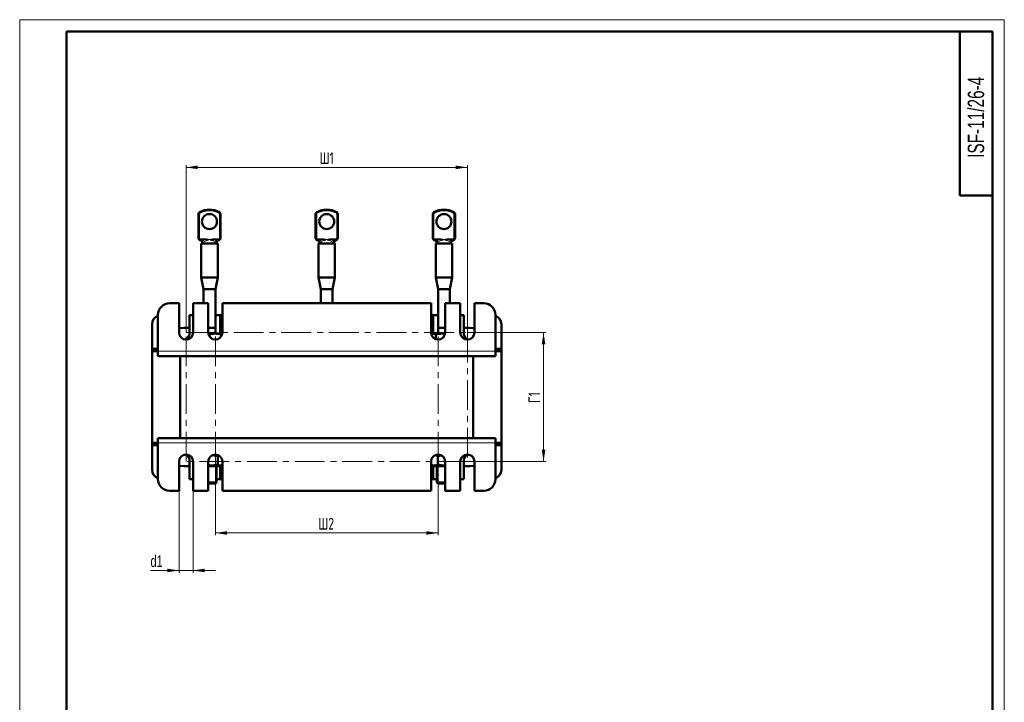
# Model space of a CAD drawing. Header units: millimetres. Extents: x 0 to 420, y 0 to 594.
# Tile 3 of 3: x 0 to 420, y 303 to 594. Entities that reach past the tile are written whole.
import ezdxf

# ---------------------------------------------------------------- set-up
doc = ezdxf.new("R2010")
doc.units = ezdxf.units.MM
doc.linetypes.add('CENTERX2', pattern=[20.32, 12.7, -2.54, 2.54, -2.54])
doc.layers.add('ОСЕВЫЕ', color=7, linetype='Continuous')
doc.styles.add('SLDTEXTSTYLE0', font='TXT', dxfattribs={"width": 0.7, "bigfont": 'bigfont'})
doc.styles.add('SLDTEXTSTYLE1', font='TXT', dxfattribs={"width": 0.7})
doc.dimstyles.new('SLDDIMSTYLE0', dxfattribs={"dimtxt": 5, "dimasz": 5, "dimexe": 0, "dimexo": 0.0625, "dimgap": 1.25, "dimtad": 2, "dimdec": 1, "dimrnd": 1e-09, "dimzin": 12, "dimdsep": 46, "dimtxsty": 'SLDTEXTSTYLE1', "dimsah": 1, "dimcen": 0.09, "dimadec": 0, "dimazin": 3, "dimtfac": 1, "dimtdec": 3, "dimtofl": 0, "dimtmove": 0, "dimatfit": 3, "dimfxl": 1, "dimfrac": 2, "dimtolj": 1, "dimtzin": 12, "dimarcsym": 0})
doc.dimstyles.new('SLDDIMSTYLE1', dxfattribs={"dimtxt": 5, "dimasz": 5, "dimexe": 0, "dimexo": 0.0625, "dimgap": 1.25, "dimtad": 2, "dimdec": 1, "dimrnd": 1e-09, "dimzin": 12, "dimdsep": 46, "dimtxsty": 'SLDTEXTSTYLE1', "dimsah": 1, "dimcen": 0.09, "dimadec": 0, "dimazin": 3, "dimtfac": 1, "dimtdec": 3, "dimtmove": 0, "dimatfit": 0, "dimfxl": 1, "dimfrac": 2, "dimtolj": 1, "dimtzin": 12, "dimarcsym": 0})

# ---------------------------------------------------------------- blocks, each defined once
blk = doc.blocks.new('_D_4')
at = {"color": 7, "linetype": 'Continuous', "lineweight": 0}
for p, q in [((70.96, 460.5), (70.96, 531.99)), ((70.96, 530.99), (190.96, 530.99)), ((190.96, 460.5), (190.96, 531.99))]:
    blk.add_line(p, q, dxfattribs=at)
at = {"color": 7, "linetype": 'Continuous', "lineweight": 18}
for points in [[(70.96, 530.99), (75.96, 530.22), (75.96, 531.76)], [(190.96, 530.99), (185.96, 531.76), (185.96, 530.22)]]:
    blk.add_solid(points, dxfattribs=at)
at = {"color": 7, "linetype": 'Continuous', "lineweight": 18, "insert": (127.94, 537.44), "char_height": 5, "attachment_point": 1, "style": 'SLDTEXTSTYLE0'}
blk.add_mtext('Ш1', dxfattribs=at)
blk = doc.blocks.new('_D_5')
at = {"color": 7, "linetype": 'Continuous', "lineweight": 0}
for p, q in [((83.46, 405.48), (83.46, 373.99)), ((178.46, 405.48), (178.46, 373.99)), ((83.46, 374.99), (178.46, 374.99))]:
    blk.add_line(p, q, dxfattribs=at)
at = {"color": 7, "linetype": 'Continuous', "lineweight": 18}
for points in [[(83.46, 374.99), (88.46, 374.22), (88.46, 375.76)], [(178.46, 374.99), (173.46, 375.76), (173.46, 374.22)]]:
    blk.add_solid(points, dxfattribs=at)
at = {"color": 7, "linetype": 'Continuous', "lineweight": 18, "insert": (127.4, 381.44), "char_height": 5, "attachment_point": 1, "style": 'SLDTEXTSTYLE0'}
blk.add_mtext('Ш2', dxfattribs=at)
blk = doc.blocks.new('_D_6')
at = {"color": 7, "linetype": 'Continuous', "lineweight": 0}
for p, q in [((190.97, 460.49), (224.46, 460.49)), ((223.46, 460.49), (223.46, 405.49)), ((190.97, 405.49), (224.46, 405.49))]:
    blk.add_line(p, q, dxfattribs=at)
at = {"color": 7, "linetype": 'Continuous', "lineweight": 18}
for points in [[(223.46, 460.49), (222.69, 455.49), (224.23, 455.49)], [(223.46, 405.49), (224.23, 410.49), (222.69, 410.49)]]:
    blk.add_solid(points, dxfattribs=at)
at = {"color": 7, "linetype": 'Continuous', "lineweight": 18, "insert": (217.01, 430.51), "char_height": 5, "attachment_point": 1, "rotation": 90, "style": 'SLDTEXTSTYLE0'}
blk.add_mtext('Г1', dxfattribs=at)
blk = doc.blocks.new('_D_7')
at = {"color": 7, "linetype": 'Continuous', "lineweight": 0}
for p, q in [((67.96, 392.98), (67.96, 357.99)), ((73.96, 392.98), (73.96, 357.99)), ((67.96, 358.99), (55.79, 358.99)), ((67.96, 358.99), (73.96, 358.99)), ((73.96, 358.99), (83.57, 358.99))]:
    blk.add_line(p, q, dxfattribs=at)
at = {"color": 7, "linetype": 'Continuous', "lineweight": 18}
for points in [[(67.96, 358.99), (62.96, 359.76), (62.96, 358.22)], [(73.96, 358.99), (78.96, 358.22), (78.96, 359.76)]]:
    blk.add_solid(points, dxfattribs=at)
at = {"color": 7, "linetype": 'Continuous', "lineweight": 18, "insert": (55.79, 365.44), "char_height": 5, "attachment_point": 1, "style": 'SLDTEXTSTYLE1'}
blk.add_mtext('d1', dxfattribs=at)

msp = doc.modelspace()

# ---------------------------------------------------------------- linework, layer by layer
at = {"color": 7, "linetype": 'Continuous', "lineweight": 50}
for p, q in [((20, 589), (20, 5)), ((415, 589), (20, 589)), ((401, 589), (401, 519)), ((415, 5), (415, 589)), ((401, 519), (415, 519)), ((76.21, 500.87), (76.21, 510.96)), ((85.71, 510.96), (85.71, 500.87)), ((126.21, 500.87), (126.21, 510.96)), ((135.71, 510.96), (135.71, 500.87)), ((176.21, 500.87), (176.21, 510.96)), ((185.71, 510.96), (185.71, 500.87)), ((77.5, 499.66), (76.81, 499.95)), ((85.1, 499.95), (84.41, 499.66)), ((127.5, 499.66), (126.81, 499.95)), ((135.1, 499.95), (134.41, 499.66)), ((177.5, 499.66), (176.81, 499.95)), ((185.1, 499.95), (184.41, 499.66)), ((77.46, 498.46), (77.46, 484.06)), ((77.46, 498.46), (84.46, 498.46)), ((77.81, 498.46), (77.81, 499.2)), ((84.11, 499.2), (84.11, 498.46)), ((84.46, 484.06), (84.46, 498.46)), ((127.46, 498.46), (127.46, 484.06)), ((127.46, 498.46), (134.46, 498.46)), ((127.77, 499.39), (127.91, 499.14)), ((127.81, 498.46), (127.81, 499.2)), ((134.11, 499.2), (134.11, 498.46)), ((134.46, 484.06), (134.46, 498.46)), ((177.46, 498.46), (177.46, 484.06)), ((177.46, 498.46), (184.46, 498.46)), ((177.77, 499.39), (177.91, 499.14)), ((177.81, 498.46), (177.81, 499.2)), ((184.11, 499.2), (184.11, 498.46)), ((184.46, 484.06), (184.46, 498.46)), ((77.46, 484.06), (78.46, 479.06)), ((77.46, 484.06), (84.46, 484.06)), ((83.46, 479.06), (84.46, 484.06)), ((127.46, 484.06), (128.46, 479.06)), ((127.46, 484.06), (134.46, 484.06)), ((133.46, 479.06), (134.46, 484.06)), ((177.46, 484.06), (178.46, 479.06)), ((177.46, 484.06), (184.46, 484.06)), ((183.46, 479.06), (184.46, 484.06)), ((78.46, 479.06), (78.46, 472.99)), ((83.46, 479.06), (78.46, 479.06)), ((83.46, 467.99), (83.46, 479.06)), ((128.46, 479.06), (128.46, 472.99)), ((133.46, 479.06), (128.46, 479.06)), ((133.46, 472.99), (133.46, 479.06)), ((178.46, 479.06), (178.46, 467.99)), ((183.46, 479.06), (178.46, 479.06)), ((183.46, 472.99), (183.46, 479.06)), ((67.96, 472.99), (63.96, 472.99)), ((67.96, 460.49), (67.96, 472.99)), ((73.96, 472.99), (73.96, 460.49)), ((80.46, 472.99), (73.96, 472.99)), ((80.46, 460.49), (80.46, 472.99)), ((86.46, 472.99), (86.46, 460.49)), ((175.46, 472.99), (86.46, 472.99)), ((175.46, 460.49), (175.46, 472.99)), ((181.46, 472.99), (181.46, 460.49)), ((187.96, 472.99), (181.46, 472.99)), ((187.96, 460.49), (187.96, 472.99)), ((197.96, 472.99), (193.96, 472.99)), ((193.96, 472.99), (193.96, 460.49)), ((58.96, 467.99), (58.96, 452.49)), ((72.46, 467.99), (72.46, 459.99)), ((73.96, 467.99), (72.46, 467.99)), ((83.46, 467.99), (83.46, 460.04)), ((85.58, 467.99), (83.46, 467.99)), ((85.58, 467.99), (85.58, 460.04)), ((86.46, 467.99), (85.58, 467.99)), ((176.33, 467.99), (175.46, 467.99)), ((176.33, 460.04), (176.33, 467.99)), ((178.46, 467.99), (176.33, 467.99)), ((178.46, 460.04), (178.46, 467.99)), ((189.46, 467.99), (187.96, 467.99)), ((189.46, 459.99), (189.46, 467.99)), ((202.96, 452.49), (202.96, 467.99)), ((56.46, 463.99), (56.46, 453.49)), ((69.96, 462.49), (72.46, 462.49)), ((80.46, 462.49), (83.46, 462.49)), ((178.46, 462.49), (181.46, 462.49)), ((189.46, 462.49), (191.96, 462.49)), ((205.46, 453.49), (205.46, 463.99)), ((83.46, 460.04), (80.49, 460.04)), ((80.96, 459.6), (80.59, 459.69)), ((80.96, 459.6), (80.96, 458.84)), ((85.96, 460.04), (83.46, 460.04)), ((85.96, 459.6), (85.96, 458.84)), ((175.96, 460.04), (175.54, 459.8)), ((176.37, 460.04), (175.96, 460.04)), ((180.37, 460.04), (176.37, 460.04)), ((177.51, 459.6), (177.51, 457.65)), ((181.35, 459.96), (180.37, 460.04)), ((181.42, 460.04), (180.37, 460.04)), ((56.46, 452.49), (56.46, 453.49)), ((56.46, 453.49), (58.96, 453.49)), ((58.96, 452.49), (56.46, 452.49)), ((56.46, 452.49), (56.46, 413.49)), ((58.96, 452.49), (58.96, 450.49)), ((202.96, 450.49), (58.96, 450.49)), ((68.46, 415.49), (68.46, 450.49)), ((193.46, 415.49), (193.46, 450.49)), ((202.96, 453.49), (205.46, 453.49)), ((205.46, 452.49), (202.96, 452.49)), ((202.96, 452.49), (202.96, 450.49)), ((205.46, 453.49), (205.46, 452.49)), ((205.46, 413.49), (205.46, 452.49)), ((56.46, 412.49), (56.46, 413.49)), ((56.46, 413.49), (58.96, 413.49)), ((58.96, 412.49), (56.46, 412.49)), ((56.46, 412.49), (56.46, 401.99)), ((58.96, 415.49), (202.96, 415.49)), ((58.96, 413.49), (58.96, 415.49)), ((58.96, 413.49), (58.96, 397.99)), ((202.96, 413.49), (202.96, 415.49)), ((202.96, 413.49), (205.46, 413.49)), ((202.96, 397.99), (202.96, 413.49)), ((205.46, 412.49), (202.96, 412.49)), ((205.46, 413.49), (205.46, 412.49)), ((205.46, 401.99), (205.46, 412.49)), ((82.15, 408.15), (84.47, 407.76)), ((84.47, 407.76), (84.95, 408.04)), ((84.47, 407.76), (84.47, 404.23)), ((178.42, 407.76), (179.89, 408.09)), ((178.42, 407.76), (178.42, 404.23)), ((67.96, 392.99), (67.96, 405.49)), ((72.46, 403.49), (69.96, 403.49)), ((72.46, 405.99), (72.46, 397.99)), ((73.96, 405.49), (73.96, 392.99)), ((80.46, 392.99), (80.46, 405.49)), ((85.46, 403.49), (80.46, 403.49)), ((83.96, 396.54), (83.96, 403.49)), ((85.46, 403.49), (86.37, 404.02)), ((85.58, 403.57), (85.58, 397.99)), ((86.46, 405.49), (86.46, 392.99)), ((175.46, 392.99), (175.46, 405.49)), ((175.46, 404.07), (176.46, 403.49)), ((176.33, 397.99), (176.33, 403.57)), ((181.46, 403.49), (176.46, 403.49)), ((177.96, 403.49), (177.96, 396.54)), ((181.46, 405.49), (181.46, 392.99)), ((187.96, 392.99), (187.96, 405.49)), ((189.46, 397.99), (189.46, 405.99)), ((191.96, 403.49), (189.46, 403.49)), ((193.96, 405.49), (193.96, 392.99)), ((72.46, 397.99), (73.96, 397.99)), ((80.46, 396.54), (83.96, 396.54)), ((83.46, 396.04), (80.46, 396.04)), ((83.46, 396.04), (83.96, 396.54)), ((83.96, 397.99), (85.58, 397.99)), ((85.58, 397.99), (86.46, 397.99)), ((175.46, 397.99), (176.33, 397.99)), ((176.33, 397.99), (177.96, 397.99)), ((177.96, 396.54), (178.46, 396.04)), ((177.96, 396.54), (181.46, 396.54)), ((181.46, 396.04), (178.46, 396.04)), ((187.96, 397.99), (189.46, 397.99)), ((63.96, 392.99), (67.96, 392.99)), ((73.96, 392.99), (80.46, 392.99)), ((86.46, 392.99), (175.46, 392.99)), ((181.46, 392.99), (187.96, 392.99)), ((193.96, 392.99), (197.96, 392.99))]:
    msp.add_line(p, q, dxfattribs=at)
at = {"color": 7, "linetype": 'Continuous', "lineweight": 25}
msp.add_line((20, 589), (20, 5), dxfattribs=at)
at = {"color": 8, "linetype": 'Continuous', "lineweight": 18}
for p, q in [((76.21, 510.96), (76.71, 510.96)), ((76.7, 511.82), (76.95, 511.39)), ((76.71, 510.96), (76.71, 500.87)), ((85.22, 511.82), (84.96, 511.39)), ((85.21, 500.87), (85.21, 510.96)), ((85.71, 510.96), (85.21, 510.96)), ((126.21, 510.96), (126.71, 510.96)), ((126.7, 511.82), (126.95, 511.39)), ((126.71, 510.96), (126.71, 500.87)), ((135.22, 511.82), (134.96, 511.39)), ((135.21, 500.87), (135.21, 510.96)), ((135.71, 510.96), (135.21, 510.96)), ((176.21, 510.96), (176.71, 510.96)), ((176.7, 511.82), (176.95, 511.39)), ((176.71, 510.96), (176.71, 500.87)), ((185.22, 511.82), (184.96, 511.39)), ((185.21, 500.87), (185.21, 510.96)), ((185.71, 510.96), (185.21, 510.96)), ((76.21, 500.87), (76.71, 500.87)), ((76.5, 500.17), (76.85, 500.52)), ((76.85, 500.52), (78.99, 500.52)), ((76.85, 500.52), (76.85, 500.07)), ((78.99, 500.07), (76.85, 500.07)), ((77.01, 499.96), (77.7, 499.66)), ((78.99, 500.52), (79.7, 500.43)), ((78.99, 500.07), (78.99, 500.52)), ((79.62, 500.09), (78.99, 500.07)), ((79.62, 500.09), (79.7, 500.43)), ((82.21, 500.43), (82.92, 500.52)), ((82.29, 500.09), (82.21, 500.43)), ((82.92, 500.07), (82.29, 500.09)), ((82.92, 500.52), (85.06, 500.52)), ((82.92, 500.07), (82.92, 500.52)), ((85.06, 500.07), (82.92, 500.07)), ((84.21, 499.66), (84.9, 499.96)), ((85.06, 500.07), (85.06, 500.52)), ((85.42, 500.17), (85.06, 500.52)), ((85.71, 500.87), (85.21, 500.87)), ((126.21, 500.87), (126.71, 500.87)), ((126.5, 500.17), (126.85, 500.52)), ((126.85, 500.52), (128.99, 500.52)), ((126.85, 500.52), (126.85, 500.07)), ((128.99, 500.07), (126.85, 500.07)), ((127.01, 499.96), (127.7, 499.66)), ((128.99, 500.52), (129.7, 500.43)), ((128.99, 500.07), (128.99, 500.52)), ((129.62, 500.09), (128.99, 500.07)), ((129.62, 500.09), (129.7, 500.43)), ((132.21, 500.43), (132.92, 500.52)), ((132.29, 500.09), (132.21, 500.43)), ((132.92, 500.07), (132.29, 500.09)), ((132.92, 500.52), (135.06, 500.52)), ((132.92, 500.07), (132.92, 500.52)), ((135.06, 500.07), (132.92, 500.07)), ((134.21, 499.66), (134.9, 499.96)), ((135.06, 500.07), (135.06, 500.52)), ((135.42, 500.17), (135.06, 500.52)), ((135.71, 500.87), (135.21, 500.87)), ((176.21, 500.87), (176.71, 500.87)), ((176.5, 500.17), (176.85, 500.52)), ((176.85, 500.52), (178.99, 500.52)), ((176.85, 500.52), (176.85, 500.07)), ((178.99, 500.07), (176.85, 500.07)), ((177.01, 499.96), (177.7, 499.66)), ((178.99, 500.52), (179.7, 500.43)), ((178.99, 500.07), (178.99, 500.52)), ((179.62, 500.09), (178.99, 500.07)), ((179.62, 500.09), (179.7, 500.43)), ((182.21, 500.43), (182.92, 500.52)), ((182.29, 500.09), (182.21, 500.43)), ((182.92, 500.07), (182.29, 500.09)), ((182.92, 500.52), (185.06, 500.52)), ((182.92, 500.07), (182.92, 500.52)), ((185.06, 500.07), (182.92, 500.07)), ((184.21, 499.66), (184.9, 499.96)), ((185.42, 500.17), (185.06, 500.52)), ((185.06, 500.07), (185.06, 500.52)), ((185.71, 500.87), (185.21, 500.87)), ((77.93, 498.98), (77.83, 498.46)), ((84.08, 498.46), (83.99, 498.98)), ((127.93, 498.98), (127.83, 498.46)), ((134.08, 498.46), (133.99, 498.98)), ((177.93, 498.98), (177.83, 498.46)), ((184.08, 498.46), (183.99, 498.98)), ((202.96, 452.49), (58.96, 452.49)), ((58.96, 413.49), (202.96, 413.49))]:
    msp.add_line(p, q, dxfattribs=at)
at = {"color": 7, "linetype": 'CENTERX2', "lineweight": 18}
for p, q in [((70.96, 460.49), (190.96, 460.49)), ((70.96, 405.49), (70.96, 460.49)), ((83.46, 405.49), (83.46, 460.49)), ((178.46, 405.49), (178.46, 460.49)), ((190.96, 460.49), (190.96, 405.49)), ((190.96, 405.49), (70.96, 405.49))]:
    msp.add_line(p, q, dxfattribs=at)
at = {"color": 7, "linetype": 'Continuous', "lineweight": 50, "flags": 128}
for points in [[(69.96, 462.49), (68.39, 462.37), (67.96, 462.29)], [(193.96, 462.29), (193.52, 462.37), (191.96, 462.49)], [(67.96, 403.7), (68.39, 403.62), (69.96, 403.49)], [(191.96, 403.49), (193.52, 403.62), (193.96, 403.7)]]:
    msp.add_lwpolyline(points, dxfattribs=at)
at = {"color": 7, "linetype": 'Continuous', "lineweight": 50}
for centre in [(80.96, 507.86), (130.96, 507.86), (180.96, 507.86)]:
    msp.add_circle(centre, 3.2, dxfattribs=at)
for centre, radius, start, end in [((80.96, 504.65), 8.34, 59.281, 120.719), ((130.96, 504.65), 8.34, 59.281, 120.719), ((180.96, 504.65), 8.34, 59.281, 120.719), ((77.21, 510.96), 1, 120.719, 180), ((84.71, 510.96), 1, 0, 59.281), ((127.21, 510.96), 1, 120.719, 180), ((134.71, 510.96), 1, 0, 59.281), ((177.21, 510.96), 1, 120.719, 180), ((184.71, 510.96), 1, 0, 59.281), ((77.21, 500.87), 1, 180, 224.8364), ((77.21, 500.87), 1, 224.8364, 246.7776), ((84.71, 500.87), 1, 293.2224, 315.1636), ((84.71, 500.87), 1, 315.1636, 0), ((127.21, 500.87), 1, 180, 224.8364), ((127.21, 500.87), 1, 224.8364, 246.7776), ((134.71, 500.87), 1, 293.2224, 315.1636), ((134.71, 500.87), 1, 315.1636, 0), ((177.21, 500.87), 1, 180, 224.8364), ((177.21, 500.87), 1, 224.8364, 246.7776), ((184.71, 500.87), 1, 293.2224, 315.1636), ((184.71, 500.87), 1, 315.1636, 0), ((77.31, 499.2), 0.5, 53.9324, 66.7776), ((84.61, 499.2), 0.5, 113.2224, 126.0676), ((127.31, 499.2), 0.5, 53.9324, 66.7776), ((127.31, 499.2), 0.5, 41.2311, 53.9324), ((134.61, 499.2), 0.5, 126.0676, 138.7689), ((134.61, 499.2), 0.5, 113.2224, 126.0676), ((177.31, 499.2), 0.5, 53.9324, 66.7776), ((177.31, 499.2), 0.5, 41.2311, 53.9324), ((184.61, 499.2), 0.5, 126.0676, 138.7689), ((184.61, 499.2), 0.5, 113.2224, 126.0676), ((63.96, 467.99), 5, 90, 180), ((197.96, 467.99), 5, 0, 90), ((60.46, 463.99), 4, 112.0243, 180), ((201.46, 463.99), 4, 0, 67.9757), ((70.96, 460.49), 3, 180, 0), ((69.96, 459.99), 2.5, 281.0002, 0), ((83.46, 460.49), 3, 180, 0), ((178.46, 460.49), 3, 180, 0), ((190.96, 460.49), 3, 180, 0), ((191.96, 459.99), 2.5, 180, 258.9998), ((70.96, 405.49), 3, 0, 180), ((69.96, 405.99), 2.5, 0, 78.9998), ((83.46, 405.49), 3, 0, 180), ((178.46, 405.49), 3, 0, 180), ((190.96, 405.49), 3, 0, 180), ((191.96, 405.99), 2.5, 101.0002, 180), ((60.46, 401.99), 4, 180, 247.9757), ((201.46, 401.99), 4, 292.0243, 0), ((63.96, 397.99), 5, 180, 270), ((197.96, 397.99), 5, 270, 0)]:
    msp.add_arc(centre, radius, start, end, dxfattribs=at)
at = {"color": 8, "linetype": 'Continuous', "lineweight": 18}
for centre, radius, start, end in [((80.96, 504.65), 7.84, 59.281, 120.719), ((130.96, 504.65), 7.84, 59.281, 120.719), ((180.96, 504.65), 7.84, 59.281, 120.719), ((77.21, 510.96), 0.5, 120.719, 180), ((84.71, 510.96), 0.5, 0, 59.281), ((127.21, 510.96), 0.5, 120.719, 180), ((134.71, 510.96), 0.5, 0, 59.281), ((177.21, 510.96), 0.5, 120.719, 180), ((184.71, 510.96), 0.5, 0, 59.281), ((76.77, 500.45), 0.394, 226.4228, 282.1984), ((77.21, 500.87), 0.5, 180, 224.8364), ((76.9, 500.18), 0.249, 248.8037, 295.47), ((77.21, 500.42), 0.5, 224.8364, 246.7776), ((78.63, 499.58), 1.12, 8.9131, 27.3802), ((83.28, 499.58), 1.12, 152.6198, 171.0869), ((84.71, 500.42), 0.5, 293.2224, 315.1636), ((85.01, 500.18), 0.249, 244.53, 291.1963), ((84.71, 500.87), 0.5, 315.1636, 0), ((85.14, 500.45), 0.394, 257.8016, 313.5772), ((126.77, 500.45), 0.394, 226.4228, 282.1984), ((127.21, 500.87), 0.5, 180, 224.8364), ((126.9, 500.18), 0.249, 248.8037, 295.47), ((127.21, 500.42), 0.5, 224.8364, 246.7776), ((128.63, 499.58), 1.12, 8.9131, 27.3802), ((133.28, 499.58), 1.12, 152.6198, 171.0869), ((134.71, 500.42), 0.5, 293.2224, 315.1636), ((135.01, 500.18), 0.249, 244.53, 291.1963), ((134.71, 500.87), 0.5, 315.1636, 0), ((135.14, 500.45), 0.394, 257.8016, 313.5772), ((176.77, 500.45), 0.394, 226.4228, 282.1984), ((177.21, 500.87), 0.5, 180, 224.8364), ((176.9, 500.18), 0.249, 248.8037, 295.47), ((177.21, 500.42), 0.5, 224.8364, 246.7776), ((178.63, 499.58), 1.12, 8.9131, 27.3802), ((183.28, 499.58), 1.12, 152.6198, 171.0869), ((184.71, 500.42), 0.5, 293.2224, 315.1636), ((185.01, 500.18), 0.249, 244.53, 291.1963), ((184.71, 500.87), 0.5, 315.1636, 0), ((185.14, 500.45), 0.394, 257.8016, 313.5772), ((77.59, 499.89), 0.249, 248.8037, 295.47), ((77.8, 499.89), 0.35, 235.5001, 285.9878), ((77.31, 498.74), 1, 53.9324, 66.7776), ((78.08, 499.21), 0.273, 182.9079, 235.6639), ((83.83, 499.21), 0.273, 304.3361, 357.0921), ((84.61, 498.74), 1, 113.2224, 126.0676), ((84.11, 499.89), 0.35, 254.0122, 304.4999), ((84.32, 499.89), 0.249, 244.53, 291.1963), ((127.59, 499.89), 0.249, 248.8037, 295.47), ((127.8, 499.89), 0.35, 235.5001, 285.9878), ((127.31, 498.74), 1, 53.9324, 66.7776), ((128.08, 499.21), 0.273, 182.9079, 235.6639), ((133.83, 499.21), 0.273, 304.3361, 357.0921), ((134.61, 498.74), 1, 113.2224, 126.0676), ((134.11, 499.89), 0.35, 254.0122, 304.4999), ((134.32, 499.89), 0.249, 244.53, 291.1963), ((177.59, 499.89), 0.249, 248.8037, 295.47), ((177.8, 499.89), 0.35, 235.5001, 285.9878), ((177.31, 498.74), 1, 53.9324, 66.7776), ((178.08, 499.21), 0.273, 182.9079, 235.6639), ((183.83, 499.21), 0.273, 304.3361, 357.0921), ((184.61, 498.74), 1, 113.2224, 126.0676), ((184.11, 499.89), 0.35, 254.0122, 304.4999), ((184.32, 499.89), 0.249, 244.53, 291.1963)]:
    msp.add_arc(centre, radius, start, end, dxfattribs=at)
for centre, major_axis, ratio, start_param, end_param in [((80.96, 498.61), (3.65, 0), 0.472164, 2.13875, 2.565691), ((80.96, 498.61), (3.65, 0), 0.472164, 0.575902, 1.002843), ((130.96, 498.61), (3.65, 0), 0.472164, 2.13875, 2.565691), ((130.96, 498.61), (3.65, 0), 0.472164, 0.575902, 1.002843), ((180.96, 498.61), (3.65, 0), 0.472164, 2.13875, 2.565691), ((180.96, 498.61), (3.65, 0), 0.472164, 0.575902, 1.002843), ((80.96, 498.16), (3.15, 0), 0.547111, 1.969663, 2.96564), ((80.96, 498.16), (3.15, 0), 0.547111, 0.175953, 1.17193), ((130.96, 498.16), (3.15, 0), 0.547111, 1.969663, 2.96564), ((130.96, 498.16), (3.15, 0), 0.547111, 0.175953, 1.17193), ((180.96, 498.16), (3.15, 0), 0.547111, 1.969663, 2.96564), ((180.96, 498.16), (3.15, 0), 0.547111, 0.175953, 1.17193)]:
    msp.add_ellipse(centre, major_axis=major_axis, ratio=ratio, start_param=start_param, end_param=end_param, dxfattribs=at)
for points, knots in [([(80.96, 500.2), (80.95, 500.2), (80.93, 500.2), (80.82, 500.19), (80.38, 500.13), (79.95, 500.11), (79.62, 500.09)], [0, 0, 0, 0, 0.0090176, 0.0486721, 0.2534926, 1, 1, 1, 1]), ([(79.7, 500.43), (79.95, 500.38), (80.23, 500.32), (80.62, 500.26), (80.78, 500.23), (80.91, 500.21), (80.94, 500.2), (80.95, 500.2), (80.96, 500.2)], [0, 0, 0, 0, 0.594245, 0.67658, 0.916278, 0.976203, 0.991184, 1, 1, 1, 1]), ([(80.96, 500.2), (80.95, 500.2), (80.63, 500.06), (80.22, 499.88), (79.82, 499.77), (79.73, 499.75)], [0, 0, 0, 0, 0.008423, 0.789551, 1, 1, 1, 1]), ([(80.96, 500.2), (80.96, 500.2), (81.13, 500.23), (81.55, 500.29), (81.96, 500.38), (82.21, 500.43)], [0, 0, 0, 0, 0.008816, 0.405754, 1, 1, 1, 1]), ([(82.18, 499.75), (82.1, 499.77), (81.7, 499.88), (81.28, 500.06), (80.96, 500.2), (80.96, 500.2)], [0, 0, 0, 0, 0.210449, 0.9915769, 1, 1, 1, 1]), ([(82.29, 500.09), (81.96, 500.11), (81.54, 500.13), (81.1, 500.19), (80.98, 500.2), (80.96, 500.2), (80.96, 500.2)], [0, 0, 0, 0, 0.7465074, 0.9513279, 0.9909824, 1, 1, 1, 1]), ([(130.96, 500.2), (130.95, 500.2), (130.93, 500.2), (130.82, 500.19), (130.38, 500.13), (129.95, 500.11), (129.62, 500.09)], [0, 0, 0, 0, 0.0090176, 0.0486721, 0.2534926, 1, 1, 1, 1]), ([(129.7, 500.43), (129.95, 500.38), (130.23, 500.32), (130.62, 500.26), (130.78, 500.23), (130.91, 500.21), (130.94, 500.2), (130.95, 500.2), (130.96, 500.2)], [0, 0, 0, 0, 0.594245, 0.67658, 0.916278, 0.976203, 0.991184, 1, 1, 1, 1]), ([(130.96, 500.2), (130.95, 500.2), (130.63, 500.06), (130.22, 499.88), (129.82, 499.77), (129.73, 499.75)], [0, 0, 0, 0, 0.008423, 0.789551, 1, 1, 1, 1]), ([(130.96, 500.2), (130.96, 500.2), (131.13, 500.23), (131.55, 500.29), (131.96, 500.38), (132.21, 500.43)], [0, 0, 0, 0, 0.008816, 0.405754, 1, 1, 1, 1]), ([(132.29, 500.09), (131.96, 500.11), (131.54, 500.13), (131.1, 500.19), (130.98, 500.2), (130.96, 500.2), (130.96, 500.2)], [0, 0, 0, 0, 0.7465074, 0.9513279, 0.9909824, 1, 1, 1, 1]), ([(132.18, 499.75), (132.1, 499.77), (131.7, 499.88), (131.28, 500.06), (130.96, 500.2), (130.96, 500.2)], [0, 0, 0, 0, 0.210449, 0.9915769, 1, 1, 1, 1]), ([(180.96, 500.2), (180.95, 500.2), (180.93, 500.2), (180.82, 500.19), (180.38, 500.13), (179.95, 500.11), (179.62, 500.09)], [0, 0, 0, 0, 0.0090176, 0.0486721, 0.2534926, 1, 1, 1, 1]), ([(179.7, 500.43), (179.95, 500.38), (180.23, 500.32), (180.62, 500.26), (180.78, 500.23), (180.91, 500.21), (180.94, 500.2), (180.95, 500.2), (180.96, 500.2)], [0, 0, 0, 0, 0.594245, 0.67658, 0.916278, 0.976203, 0.991184, 1, 1, 1, 1]), ([(180.96, 500.2), (180.95, 500.2), (180.63, 500.06), (180.22, 499.88), (179.82, 499.77), (179.73, 499.75)], [0, 0, 0, 0, 0.008423, 0.789551, 1, 1, 1, 1]), ([(180.96, 500.2), (180.96, 500.2), (181.13, 500.23), (181.55, 500.29), (181.96, 500.38), (182.21, 500.43)], [0, 0, 0, 0, 0.008816, 0.405754, 1, 1, 1, 1]), ([(182.18, 499.75), (182.1, 499.77), (181.7, 499.88), (181.28, 500.06), (180.96, 500.2), (180.96, 500.2)], [0, 0, 0, 0, 0.210449, 0.9915769, 1, 1, 1, 1]), ([(182.29, 500.09), (181.96, 500.11), (181.54, 500.13), (181.1, 500.19), (180.98, 500.2), (180.96, 500.2), (180.96, 500.2)], [0, 0, 0, 0, 0.7465074, 0.9513279, 0.9909824, 1, 1, 1, 1]), ([(77.9, 499.55), (77.91, 499.53), (77.94, 499.46), (77.99, 499.25), (77.95, 499.08), (77.93, 498.98)], [0, 0, 0, 0, 0.1497177, 0.5179138, 1, 1, 1, 1]), ([(83.99, 498.98), (83.98, 499.03), (83.94, 499.15), (83.94, 499.38), (83.99, 499.49), (84.02, 499.55)], [0, 0, 0, 0, 0.2430811, 0.6312309, 1, 1, 1, 1]), ([(127.9, 499.55), (127.91, 499.53), (127.94, 499.46), (127.99, 499.25), (127.95, 499.08), (127.93, 498.98)], [0, 0, 0, 0, 0.1497177, 0.5179138, 1, 1, 1, 1]), ([(133.99, 498.98), (133.98, 499.03), (133.94, 499.15), (133.94, 499.38), (133.99, 499.49), (134.02, 499.55)], [0, 0, 0, 0, 0.2430811, 0.6312309, 1, 1, 1, 1]), ([(177.9, 499.55), (177.91, 499.53), (177.94, 499.46), (177.99, 499.25), (177.95, 499.08), (177.93, 498.98)], [0, 0, 0, 0, 0.149718, 0.517914, 1, 1, 1, 1]), ([(183.99, 498.98), (183.98, 499.03), (183.94, 499.15), (183.94, 499.38), (183.99, 499.49), (184.02, 499.55)], [0, 0, 0, 0, 0.243081, 0.631231, 1, 1, 1, 1])]:
    msp.add_open_spline(points, degree=3, knots=knots, dxfattribs=at)
at = {"color": 7, "linetype": 'Continuous', "lineweight": 50}
for points, knots in [([(77.81, 499.2), (77.8, 499.26), (77.78, 499.4), (77.67, 499.54), (77.62, 499.59), (77.6, 499.6)], [0, 0, 0, 0, 0.408102, 0.806991, 1, 1, 1, 1]), ([(84.31, 499.6), (84.27, 499.56), (84.19, 499.49), (84.11, 499.31), (84.11, 499.23), (84.11, 499.2)], [0, 0, 0, 0, 0.442898, 0.803391, 1, 1, 1, 1]), ([(127.81, 499.2), (127.8, 499.26), (127.78, 499.4), (127.67, 499.54), (127.62, 499.59), (127.6, 499.6)], [0, 0, 0, 0, 0.408102, 0.806991, 1, 1, 1, 1]), ([(134.31, 499.6), (134.27, 499.56), (134.19, 499.49), (134.11, 499.31), (134.11, 499.23), (134.11, 499.2)], [0, 0, 0, 0, 0.442898, 0.803391, 1, 1, 1, 1]), ([(177.81, 499.2), (177.8, 499.26), (177.78, 499.4), (177.67, 499.54), (177.62, 499.59), (177.6, 499.6)], [0, 0, 0, 0, 0.408102, 0.806991, 1, 1, 1, 1]), ([(184.31, 499.6), (184.27, 499.56), (184.19, 499.49), (184.11, 499.31), (184.11, 499.23), (184.11, 499.2)], [0, 0, 0, 0, 0.442898, 0.803391, 1, 1, 1, 1]), ([(83.46, 460.04), (83.4, 460.04), (82.55, 460.04), (81.73, 459.81), (80.96, 459.6)], [0, 0, 0, 0, 0.070201, 1, 1, 1, 1]), ([(85.96, 459.6), (85.55, 459.72), (84.73, 459.97), (83.88, 460.02), (83.46, 460.04)], [0, 0, 0, 0, 0.495458, 1, 1, 1, 1]), ([(85.96, 460.04), (85.96, 460.04), (85.96, 460.04), (85.96, 459.96), (85.96, 459.72), (85.96, 459.6)], [0, 0, 0, 0, 0.017162, 0.503412, 1, 1, 1, 1]), ([(176.37, 460.04), (176.36, 460.04), (176.16, 460.04), (175.88, 459.99), (175.61, 459.83), (175.52, 459.77)], [0, 0, 0, 0, 0.023426, 0.687158, 1, 1, 1, 1]), ([(177.51, 459.6), (177.32, 459.72), (176.95, 459.97), (176.56, 460.02), (176.37, 460.04)], [0, 0, 0, 0, 0.495458, 1, 1, 1, 1]), ([(180.37, 460.04), (180.31, 460.04), (179.34, 460.04), (178.39, 459.81), (177.51, 459.6)], [0, 0, 0, 0, 0.070201, 1, 1, 1, 1]), ([(177.16, 408.15), (177.32, 408.14), (177.74, 408.09), (178.16, 407.89), (178.42, 407.76)], [0, 0, 0, 0, 0.363875, 1, 1, 1, 1]), ([(84.47, 404.23), (83.97, 404.1), (82.97, 403.85), (81.6, 403.7), (80.77, 403.88), (80.46, 403.94)], [0, 0, 0, 0, 0.377852, 0.763898, 1, 1, 1, 1]), ([(86.36, 404.04), (86.28, 403.99), (86.02, 403.82), (85.57, 403.75), (85.01, 403.86), (84.65, 404.11), (84.47, 404.23)], [0, 0, 0, 0, 0.120916, 0.420784, 0.7073121, 1, 1, 1, 1]), ([(178.42, 404.23), (178.16, 404.11), (177.62, 403.86), (176.8, 403.75), (176.07, 403.84), (175.63, 404.04), (175.46, 404.12)], [0, 0, 0, 0, 0.273064, 0.551294, 0.817147, 1, 1, 1, 1]), ([(181.46, 403.81), (181.34, 403.8), (180.31, 403.72), (179.31, 403.99), (178.42, 404.23)], [0, 0, 0, 0, 0.117593, 1, 1, 1, 1])]:
    msp.add_open_spline(points, degree=3, knots=knots, dxfattribs=at)
at = {"layer": 'ОСЕВЫЕ', "lineweight": 18}
for p, q in [((0, 594), (420, 594)), ((0, 594), (0, 0)), ((420, 594), (420, 0))]:
    msp.add_line(p, q, dxfattribs=at)

# ---------------------------------------------------------------- texts
at = {"color": 7, "linetype": 'Continuous', "lineweight": 0, "insert": (404.4, 552.35), "char_height": 7, "attachment_point": 2, "rotation": 90, "style": 'SLDTEXTSTYLE1'}
msp.add_mtext('ISF-11/26-4', dxfattribs=at)

# ---------------------------------------------------------------- dimensions: what is measured, and where the dimension line sits
at = {"color": 7, "linetype": 'Continuous', "lineweight": 18}
for base, p1, p2, text, dimstyle, picture, middle in [((190.96, 530.99), (70.96, 460.49), (190.96, 460.49), 'Ш1', 'SLDDIMSTYLE0', '_D_4', (130.96, 530.99)), ((178.46, 374.99), (83.46, 405.49), (178.46, 405.49), 'Ш2', 'SLDDIMSTYLE0', '_D_5', (130.96, 374.99)), ((73.96, 358.99), (67.96, 392.99), (73.96, 392.99), 'd1', 'SLDDIMSTYLE1', '_D_7', (58.27, 358.99))]:
    dim = msp.add_linear_dim(base=base, p1=p1, p2=p2, text=text, dimstyle=dimstyle, dxfattribs=at)
    dim.commit()
    dim.dimension.update_dxf_attribs({"geometry": picture, "text_midpoint": middle, "dimtype": 160})
dim = msp.add_linear_dim(base=(223.46, 405.49), p1=(190.96, 460.49), p2=(190.96, 405.49), angle=90, text='Г1', dimstyle='SLDDIMSTYLE0', dxfattribs=at)
dim.commit()
dim.dimension.update_dxf_attribs({"geometry": '_D_6', "text_midpoint": (223.46, 432.99), "dimtype": 160})

doc.saveas('drawing.dxf')
